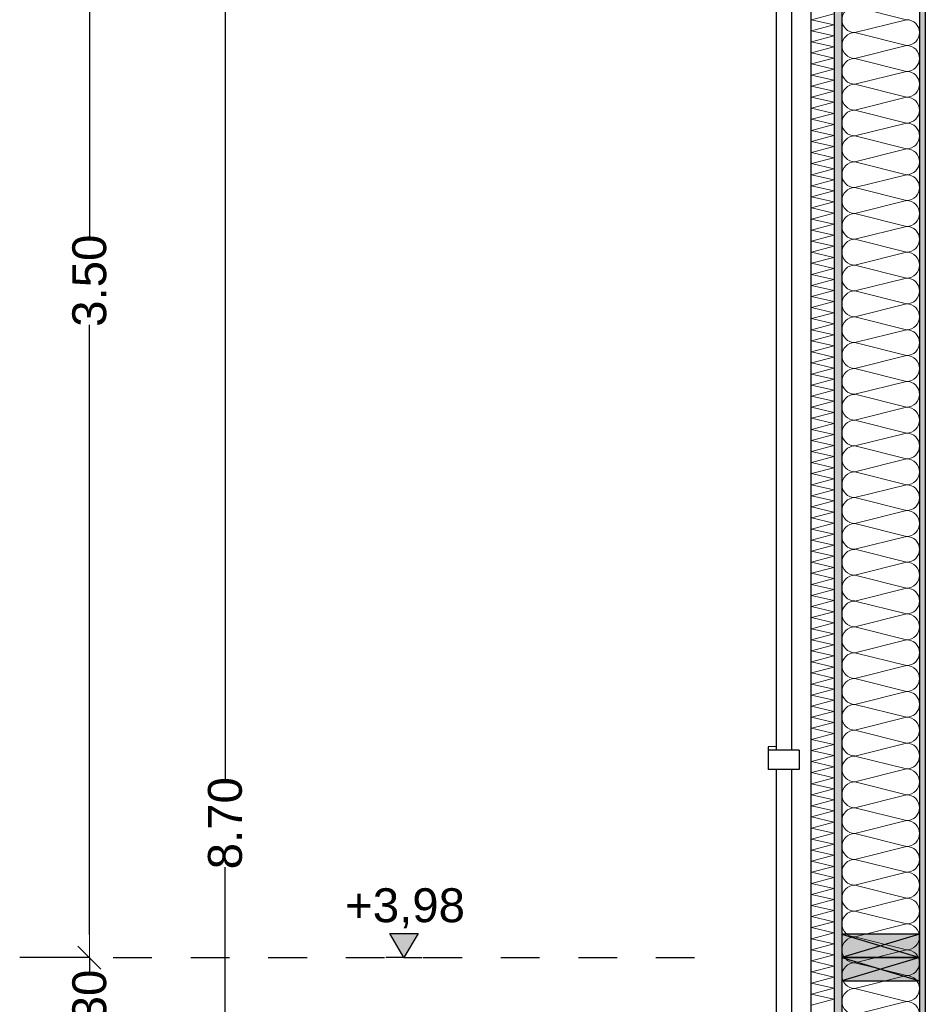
# Model space of a CAD drawing. Header units: metres. Extents: x -27.8 to 39.4, y -22.2 to 2.8.
# Tile 20 of 80: x -2.5 to -0.1, y -6.3 to -3.8. Entities that reach past the tile are written whole.
import ezdxf

# ---------------------------------------------------------------- set-up
doc = ezdxf.new("R2010")
doc.units = ezdxf.units.M
doc.header["$LTSCALE"] = 0.4
doc.header["$MEASUREMENT"] = 0
doc.linetypes.add('Strichlinie eng', pattern=[0.115, 0.075, -0.04])
doc.layers.get('0').update_dxf_attribs({"color": 8, "lineweight": 9})
doc.layers.get('Defpoints').update_dxf_attribs({"color": 8, "lineweight": 9})
for name, color, linetype in [('Neubau_A-Außenwände', 8, 'Continuous'), ('Neubau_S-Ausbesserung 2D_3D', 8, 'Continuous'), ('Neubau_T-Bemaßung', 8, 'Continuous'), ('Neubau_Z-Modellierung Fassade', 8, 'Continuous')]:
    doc.layers.add(name, color=color, linetype=linetype)
doc.styles.add('ERSTELLTER_STIL_2', font='arial.ttf')
doc.dimstyles.new('ERSTELLTER_STIL__1', dxfattribs={"dimtxt": 0.0875, "dimasz": 0.059375, "dimexe": 0.18, "dimexo": 0.0625, "dimgap": 0, "dimtad": 1, "dimzin": 0, "dimdsep": 46, "dimtxsty": 'ERSTELLTER_STIL_2', "dimblk": 'ARROWHEAD_6', "dimblk1": 'ARROWHEAD_6', "dimblk2": 'ARROWHEAD_6', "dimcen": 0.09, "dimclrd": 7, "dimclre": 7, "dimclrt": 7, "dimazin": 0, "dimtfac": 1, "dimtdec": 4, "dimtmove": 0, "dimatfit": 3, "dimfxl": 1, "dimtolj": 1, "dimtzin": 0, "dimarcsym": 0})

# ---------------------------------------------------------------- blocks, each defined once
blk = doc.blocks.new('*X362', base_point=(4591.5834, -0.0469))
at = {"layer": 'Neubau_A-Außenwände', "color": 8, "linetype": 'Continuous', "lineweight": 9}
for p, q in [((4203.0722, 6.3531), (4202.9388, 6.3865)), ((4203.0722, 6.3531), (4202.9388, 6.3198)), ((4203.0722, 6.2865), (4202.9388, 6.3198)), ((4203.0722, 6.2865), (4202.9388, 6.2531)), ((4203.0722, 6.2198), (4202.9388, 6.2531)), ((4203.0722, 6.2198), (4202.9388, 6.1865)), ((4203.0722, 6.1531), (4202.9388, 6.1865)), ((4203.0722, 6.1531), (4202.9388, 6.1198)), ((4203.0722, 6.0865), (4202.9388, 6.1198)), ((4203.0722, 6.0865), (4202.9388, 6.0531)), ((4203.0722, 6.0198), (4202.9388, 6.0531)), ((4203.0722, 6.0198), (4202.9388, 5.9865)), ((4203.0722, 5.9531), (4202.9388, 5.9865)), ((4203.0722, 5.9531), (4202.9388, 5.9198)), ((4203.0722, 5.8865), (4202.9388, 5.9198)), ((4203.0722, 5.8865), (4202.9388, 5.8531)), ((4203.0722, 5.8198), (4202.9388, 5.8531)), ((4203.0722, 5.8198), (4202.9388, 5.7865)), ((4203.0722, 5.7531), (4202.9388, 5.7865)), ((4203.0722, 5.7531), (4202.9388, 5.7198)), ((4203.0722, 5.6865), (4202.9388, 5.7198)), ((4203.0722, 5.6865), (4202.9388, 5.6531)), ((4203.0722, 5.6198), (4202.9388, 5.6531)), ((4203.0722, 5.6198), (4202.9388, 5.5865)), ((4203.0722, 5.5531), (4202.9388, 5.5865)), ((4203.0722, 5.5531), (4202.9388, 5.5198)), ((4203.0722, 5.4865), (4202.9388, 5.5198)), ((4203.0722, 5.4865), (4202.9388, 5.4531)), ((4203.0722, 5.4198), (4202.9388, 5.4531)), ((4203.0722, 5.4198), (4202.9388, 5.3865)), ((4203.0722, 5.3531), (4202.9388, 5.3865)), ((4203.0722, 5.3531), (4202.9388, 5.3198)), ((4203.0722, 5.2865), (4202.9388, 5.3198)), ((4203.0722, 5.2865), (4202.9388, 5.2531)), ((4203.0722, 5.2198), (4202.9388, 5.2531)), ((4203.0722, 5.2198), (4202.9388, 5.1865)), ((4203.0722, 5.1531), (4202.9388, 5.1865)), ((4203.0722, 5.1531), (4202.9388, 5.1198)), ((4203.0722, 5.0865), (4202.9388, 5.1198)), ((4203.0722, 5.0865), (4202.9388, 5.0531)), ((4203.0722, 5.0198), (4202.9388, 5.0531)), ((4203.0722, 5.0198), (4202.9388, 4.9865)), ((4203.0722, 4.9531), (4202.9388, 4.9865)), ((4203.0722, 4.9531), (4202.9388, 4.9198)), ((4203.0722, 4.8865), (4202.9388, 4.9198)), ((4203.0722, 4.8865), (4202.9388, 4.8531)), ((4203.0722, 4.8198), (4202.9388, 4.8531)), ((4203.0722, 4.8198), (4202.9388, 4.7865)), ((4203.0722, 4.7531), (4202.9388, 4.7865)), ((4203.0722, 4.7531), (4202.9388, 4.7198)), ((4203.0722, 4.6865), (4202.9388, 4.7198)), ((4203.0722, 4.6865), (4202.9388, 4.6531)), ((4203.0722, 4.6198), (4202.9388, 4.6531)), ((4203.0722, 4.6198), (4202.9388, 4.5865)), ((4203.0722, 4.5531), (4202.9388, 4.5865)), ((4203.0722, 4.5531), (4202.9388, 4.5198)), ((4203.0722, 4.4865), (4202.9388, 4.5198)), ((4203.0722, 4.4865), (4202.9388, 4.4531)), ((4203.0722, 4.4198), (4202.9388, 4.4531)), ((4203.0722, 4.4198), (4202.9388, 4.3865)), ((4203.0722, 4.3531), (4202.9388, 4.3865)), ((4203.0722, 4.3531), (4202.9388, 4.3198)), ((4203.0722, 4.2865), (4202.9388, 4.3198)), ((4203.0722, 4.2865), (4202.9388, 4.2531)), ((4203.0722, 4.2198), (4202.9388, 4.2531)), ((4203.0722, 4.2198), (4202.9388, 4.1865)), ((4203.0722, 4.1531), (4202.9388, 4.1865)), ((4203.0722, 4.1531), (4202.9388, 4.1198)), ((4203.0722, 4.0865), (4202.9388, 4.1198)), ((4203.0722, 4.0865), (4202.9388, 4.0531)), ((4203.0722, 4.0198), (4202.9388, 4.0531)), ((4203.0722, 4.0198), (4202.9388, 3.9865)), ((4203.0722, 3.9531), (4202.9388, 3.9865)), ((4203.0722, 3.9531), (4202.9388, 3.9198)), ((4203.0722, 3.8865), (4202.9388, 3.9198)), ((4203.0722, 3.8865), (4202.9388, 3.8531)), ((4203.0722, 3.8198), (4202.9388, 3.8531)), ((4203.0722, 3.8198), (4202.9388, 3.7865))]:
    blk.add_line(p, q, dxfattribs=at)
for centre, start, end in [((4202.9388, 6.3531), 90, 180), ((4202.9388, 6.3531), 180, 270), ((4203.0722, 6.3198), 0, 90), ((4202.9388, 6.2865), 90, 180), ((4203.0722, 6.3198), 270, 0), ((4202.9388, 6.2865), 180, 270), ((4203.0722, 6.2531), 0, 90), ((4202.9388, 6.2198), 90, 180), ((4203.0722, 6.2531), 270, 0), ((4202.9388, 6.2198), 180, 270), ((4203.0722, 6.1865), 0, 90), ((4202.9388, 6.1531), 90, 180), ((4203.0722, 6.1865), 270, 0), ((4202.9388, 6.1531), 180, 270), ((4203.0722, 6.1198), 0, 90), ((4202.9388, 6.0865), 90, 180), ((4203.0722, 6.1198), 270, 0), ((4202.9388, 6.0865), 180, 270), ((4203.0722, 6.0531), 0, 90), ((4202.9388, 6.0198), 90, 180), ((4203.0722, 6.0531), 270, 0), ((4202.9388, 6.0198), 180, 270), ((4203.0722, 5.9865), 0, 90), ((4202.9388, 5.9531), 90, 180), ((4203.0722, 5.9865), 270, 0), ((4202.9388, 5.9531), 180, 270), ((4203.0722, 5.9198), 0, 90), ((4202.9388, 5.8865), 90, 180), ((4203.0722, 5.9198), 270, 0), ((4202.9388, 5.8865), 180, 270), ((4203.0722, 5.8531), 0, 90), ((4202.9388, 5.8198), 90, 180), ((4203.0722, 5.8531), 270, 0), ((4202.9388, 5.8198), 180, 270), ((4203.0722, 5.7865), 0, 90), ((4202.9388, 5.7531), 90, 180), ((4203.0722, 5.7865), 270, 0), ((4202.9388, 5.7531), 180, 270), ((4203.0722, 5.7198), 0, 90), ((4202.9388, 5.6865), 90, 180), ((4203.0722, 5.7198), 270, 0), ((4202.9388, 5.6865), 180, 270), ((4203.0722, 5.6531), 0, 90), ((4202.9388, 5.6198), 90, 180), ((4203.0722, 5.6531), 270, 0), ((4202.9388, 5.6198), 180, 270), ((4203.0722, 5.5865), 0, 90), ((4202.9388, 5.5531), 90, 180), ((4203.0722, 5.5865), 270, 0), ((4202.9388, 5.5531), 180, 270), ((4203.0722, 5.5198), 0, 90), ((4202.9388, 5.4865), 90, 180), ((4203.0722, 5.5198), 270, 0), ((4202.9388, 5.4865), 180, 270), ((4203.0722, 5.4531), 0, 90), ((4202.9388, 5.4198), 90, 180), ((4203.0722, 5.4531), 270, 0), ((4202.9388, 5.4198), 180, 270), ((4203.0722, 5.3865), 0, 90), ((4202.9388, 5.3531), 90, 180), ((4203.0722, 5.3865), 270, 0), ((4202.9388, 5.3531), 180, 270), ((4203.0722, 5.3198), 0, 90), ((4202.9388, 5.2865), 90, 180), ((4203.0722, 5.3198), 270, 0), ((4202.9388, 5.2865), 180, 270), ((4203.0722, 5.2531), 0, 90), ((4202.9388, 5.2198), 90, 180), ((4203.0722, 5.2531), 270, 0), ((4202.9388, 5.2198), 180, 270), ((4203.0722, 5.1865), 0, 90), ((4202.9388, 5.1531), 90, 180), ((4203.0722, 5.1865), 270, 0), ((4202.9388, 5.1531), 180, 270), ((4203.0722, 5.1198), 0, 90), ((4202.9388, 5.0865), 90, 180), ((4203.0722, 5.1198), 270, 0), ((4202.9388, 5.0865), 180, 270), ((4203.0722, 5.0531), 0, 90), ((4202.9388, 5.0198), 90, 180), ((4203.0722, 5.0531), 270, 0), ((4202.9388, 5.0198), 180, 270), ((4203.0722, 4.9865), 0, 90), ((4202.9388, 4.9531), 90, 180), ((4203.0722, 4.9865), 270, 0), ((4202.9388, 4.9531), 180, 270), ((4203.0722, 4.9198), 0, 90), ((4202.9388, 4.8865), 90, 180), ((4203.0722, 4.9198), 270, 0), ((4202.9388, 4.8865), 180, 270), ((4203.0722, 4.8531), 0, 90), ((4202.9388, 4.8198), 90, 180), ((4203.0722, 4.8531), 270, 0), ((4202.9388, 4.8198), 180, 270), ((4203.0722, 4.7865), 0, 90), ((4202.9388, 4.7531), 90, 180), ((4203.0722, 4.7865), 270, 0), ((4202.9388, 4.7531), 180, 270), ((4203.0722, 4.7198), 0, 90), ((4202.9388, 4.6865), 90, 180), ((4203.0722, 4.7198), 270, 0), ((4202.9388, 4.6865), 180, 270), ((4203.0722, 4.6531), 0, 90), ((4202.9388, 4.6198), 90, 180), ((4203.0722, 4.6531), 270, 0), ((4202.9388, 4.6198), 180, 270), ((4203.0722, 4.5865), 0, 90), ((4202.9388, 4.5531), 90, 180), ((4203.0722, 4.5865), 270, 0), ((4202.9388, 4.5531), 180, 270), ((4203.0722, 4.5198), 0, 90), ((4202.9388, 4.4865), 90, 180), ((4203.0722, 4.5198), 270, 0), ((4202.9388, 4.4865), 180, 270), ((4203.0722, 4.4531), 0, 90), ((4202.9388, 4.4198), 90, 180), ((4203.0722, 4.4531), 270, 0), ((4202.9388, 4.4198), 180, 270), ((4203.0722, 4.3865), 0, 90), ((4202.9388, 4.3531), 90, 180), ((4203.0722, 4.3865), 270, 0), ((4202.9388, 4.3531), 180, 270), ((4203.0722, 4.3198), 0, 90), ((4202.9388, 4.2865), 90, 180), ((4203.0722, 4.3198), 270, 0), ((4202.9388, 4.2865), 180, 270), ((4203.0722, 4.2531), 0, 90), ((4202.9388, 4.2198), 90, 180), ((4203.0722, 4.2531), 270, 0), ((4202.9388, 4.2198), 180, 270), ((4203.0722, 4.1865), 0, 90), ((4202.9388, 4.1531), 90, 180), ((4203.0722, 4.1865), 270, 0), ((4202.9388, 4.1531), 180, 270), ((4203.0722, 4.1198), 0, 90), ((4202.9388, 4.0865), 90, 180), ((4203.0722, 4.1198), 270, 0), ((4202.9388, 4.0865), 180, 270), ((4203.0722, 4.0531), 0, 90), ((4202.9388, 4.0198), 90, 180), ((4203.0722, 4.0531), 270, 0), ((4202.9388, 4.0198), 180, 270), ((4203.0722, 3.9865), 0, 90), ((4202.9388, 3.9531), 90, 180), ((4203.0722, 3.9865), 270, 0), ((4202.9388, 3.9531), 180, 270), ((4203.0722, 3.9198), 0, 90), ((4202.9388, 3.8865), 90, 180), ((4203.0722, 3.9198), 270, 0), ((4202.9388, 3.8865), 180, 270), ((4203.0722, 3.8531), 0, 90), ((4202.9388, 3.8198), 90, 180), ((4203.0722, 3.8531), 270, 0), ((4202.9388, 3.8198), 180, 270), ((4203.0722, 3.7865), 0, 90)]:
    blk.add_arc(centre, 0.0333, start, end, dxfattribs=at)
blk = doc.blocks.new('*X363', base_point=(4591.5834, -0.0469))
at = {"layer": 'Neubau_A-Außenwände', "color": 8, "linetype": 'Continuous', "lineweight": 9}
for p, q in [((4202.8269, 6.3531), (4202.8841, 6.3684)), ((4202.8841, 6.3399), (4202.8269, 6.3531)), ((4202.8269, 6.3246), (4202.8841, 6.3399)), ((4202.8841, 6.3113), (4202.8269, 6.3246)), ((4202.8269, 6.296), (4202.8841, 6.3113)), ((4202.8841, 6.2827), (4202.8269, 6.296)), ((4202.8269, 6.2674), (4202.8841, 6.2827)), ((4202.8841, 6.2541), (4202.8269, 6.2674)), ((4202.8269, 6.2388), (4202.8841, 6.2541)), ((4202.8841, 6.2256), (4202.8269, 6.2388)), ((4202.8269, 6.2103), (4202.8841, 6.2256)), ((4202.8841, 6.197), (4202.8269, 6.2103)), ((4202.8269, 6.1817), (4202.8841, 6.197)), ((4202.8841, 6.1684), (4202.8269, 6.1817)), ((4202.8269, 6.1531), (4202.8841, 6.1684)), ((4202.8841, 6.1399), (4202.8269, 6.1531)), ((4202.8269, 6.1246), (4202.8841, 6.1399)), ((4202.8841, 6.1113), (4202.8269, 6.1246)), ((4202.8269, 6.096), (4202.8841, 6.1113)), ((4202.8841, 6.0827), (4202.8269, 6.096)), ((4202.8269, 6.0674), (4202.8841, 6.0827)), ((4202.8841, 6.0541), (4202.8269, 6.0674)), ((4202.8269, 6.0388), (4202.8841, 6.0541)), ((4202.8841, 6.0256), (4202.8269, 6.0388)), ((4202.8269, 6.0103), (4202.8841, 6.0256)), ((4202.8841, 5.997), (4202.8269, 6.0103)), ((4202.8269, 5.9817), (4202.8841, 5.997)), ((4202.8841, 5.9684), (4202.8269, 5.9817)), ((4202.8269, 5.9531), (4202.8841, 5.9684)), ((4202.8841, 5.9399), (4202.8269, 5.9531)), ((4202.8269, 5.9246), (4202.8841, 5.9399)), ((4202.8841, 5.9113), (4202.8269, 5.9246)), ((4202.8269, 5.896), (4202.8841, 5.9113)), ((4202.8841, 5.8827), (4202.8269, 5.896)), ((4202.8269, 5.8674), (4202.8841, 5.8827)), ((4202.8841, 5.8541), (4202.8269, 5.8674)), ((4202.8269, 5.8388), (4202.8841, 5.8541)), ((4202.8841, 5.8256), (4202.8269, 5.8388)), ((4202.8269, 5.8103), (4202.8841, 5.8256)), ((4202.8841, 5.797), (4202.8269, 5.8103)), ((4202.8269, 5.7817), (4202.8841, 5.797)), ((4202.8841, 5.7684), (4202.8269, 5.7817)), ((4202.8269, 5.7531), (4202.8841, 5.7684)), ((4202.8841, 5.7399), (4202.8269, 5.7531)), ((4202.8269, 5.7246), (4202.8841, 5.7399)), ((4202.8841, 5.7113), (4202.8269, 5.7246)), ((4202.8269, 5.696), (4202.8841, 5.7113)), ((4202.8841, 5.6827), (4202.8269, 5.696)), ((4202.8269, 5.6674), (4202.8841, 5.6827)), ((4202.8841, 5.6541), (4202.8269, 5.6674)), ((4202.8269, 5.6388), (4202.8841, 5.6541)), ((4202.8841, 5.6256), (4202.8269, 5.6388)), ((4202.8269, 5.6103), (4202.8841, 5.6256)), ((4202.8841, 5.597), (4202.8269, 5.6103)), ((4202.8269, 5.5817), (4202.8841, 5.597)), ((4202.8841, 5.5684), (4202.8269, 5.5817)), ((4202.8269, 5.5531), (4202.8841, 5.5684)), ((4202.8841, 5.5399), (4202.8269, 5.5531)), ((4202.8269, 5.5246), (4202.8841, 5.5399)), ((4202.8841, 5.5113), (4202.8269, 5.5246)), ((4202.8269, 5.496), (4202.8841, 5.5113)), ((4202.8841, 5.4827), (4202.8269, 5.496)), ((4202.8269, 5.4674), (4202.8841, 5.4827)), ((4202.8841, 5.4541), (4202.8269, 5.4674)), ((4202.8269, 5.4388), (4202.8841, 5.4541)), ((4202.8841, 5.4256), (4202.8269, 5.4388)), ((4202.8269, 5.4103), (4202.8841, 5.4256)), ((4202.8841, 5.397), (4202.8269, 5.4103)), ((4202.8269, 5.3817), (4202.8841, 5.397)), ((4202.8841, 5.3684), (4202.8269, 5.3817)), ((4202.8269, 5.3531), (4202.8841, 5.3684)), ((4202.8841, 5.3399), (4202.8269, 5.3531)), ((4202.8269, 5.3246), (4202.8841, 5.3399)), ((4202.8841, 5.3113), (4202.8269, 5.3246)), ((4202.8269, 5.296), (4202.8841, 5.3113)), ((4202.8841, 5.2827), (4202.8269, 5.296)), ((4202.8269, 5.2674), (4202.8841, 5.2827)), ((4202.8841, 5.2541), (4202.8269, 5.2674)), ((4202.8269, 5.2388), (4202.8841, 5.2541)), ((4202.8841, 5.2256), (4202.8269, 5.2388)), ((4202.8269, 5.2103), (4202.8841, 5.2256)), ((4202.8841, 5.197), (4202.8269, 5.2103)), ((4202.8269, 5.1817), (4202.8841, 5.197)), ((4202.8841, 5.1684), (4202.8269, 5.1817)), ((4202.8269, 5.1531), (4202.8841, 5.1684)), ((4202.8841, 5.1399), (4202.8269, 5.1531)), ((4202.8269, 5.1246), (4202.8841, 5.1399)), ((4202.8841, 5.1113), (4202.8269, 5.1246)), ((4202.8269, 5.096), (4202.8841, 5.1113)), ((4202.8841, 5.0827), (4202.8269, 5.096)), ((4202.8269, 5.0674), (4202.8841, 5.0827)), ((4202.8841, 5.0541), (4202.8269, 5.0674)), ((4202.8269, 5.0388), (4202.8841, 5.0541)), ((4202.8841, 5.0256), (4202.8269, 5.0388)), ((4202.8269, 5.0103), (4202.8841, 5.0256)), ((4202.8841, 4.997), (4202.8269, 5.0103)), ((4202.8269, 4.9817), (4202.8841, 4.997)), ((4202.8841, 4.9684), (4202.8269, 4.9817)), ((4202.8269, 4.9531), (4202.8841, 4.9684)), ((4202.8841, 4.9399), (4202.8269, 4.9531)), ((4202.8269, 4.9246), (4202.8841, 4.9399)), ((4202.8841, 4.9113), (4202.8269, 4.9246)), ((4202.8269, 4.896), (4202.8841, 4.9113)), ((4202.8841, 4.8827), (4202.8269, 4.896)), ((4202.8269, 4.8674), (4202.8841, 4.8827)), ((4202.8841, 4.8541), (4202.8269, 4.8674)), ((4202.8269, 4.8388), (4202.8841, 4.8541)), ((4202.8841, 4.8256), (4202.8269, 4.8388)), ((4202.8269, 4.8103), (4202.8841, 4.8256)), ((4202.8841, 4.797), (4202.8269, 4.8103)), ((4202.8269, 4.7817), (4202.8841, 4.797)), ((4202.8841, 4.7684), (4202.8269, 4.7817)), ((4202.8269, 4.7531), (4202.8841, 4.7684)), ((4202.8841, 4.7399), (4202.8269, 4.7531)), ((4202.8269, 4.7246), (4202.8841, 4.7399)), ((4202.8841, 4.7113), (4202.8269, 4.7246)), ((4202.8269, 4.696), (4202.8841, 4.7113)), ((4202.8841, 4.6827), (4202.8269, 4.696)), ((4202.8269, 4.6674), (4202.8841, 4.6827)), ((4202.8841, 4.6541), (4202.8269, 4.6674)), ((4202.8269, 4.6388), (4202.8841, 4.6541)), ((4202.8841, 4.6256), (4202.8269, 4.6388)), ((4202.8269, 4.6103), (4202.8841, 4.6256)), ((4202.8841, 4.597), (4202.8269, 4.6103)), ((4202.8269, 4.5817), (4202.8841, 4.597)), ((4202.8841, 4.5684), (4202.8269, 4.5817)), ((4202.8269, 4.5531), (4202.8841, 4.5684)), ((4202.8841, 4.5399), (4202.8269, 4.5531)), ((4202.8269, 4.5246), (4202.8841, 4.5399)), ((4202.8841, 4.5113), (4202.8269, 4.5246)), ((4202.8269, 4.496), (4202.8841, 4.5113)), ((4202.8841, 4.4827), (4202.8269, 4.496)), ((4202.8269, 4.4674), (4202.8841, 4.4827)), ((4202.8841, 4.4541), (4202.8269, 4.4674)), ((4202.8269, 4.4388), (4202.8841, 4.4541)), ((4202.8841, 4.4256), (4202.8269, 4.4388)), ((4202.8269, 4.4103), (4202.8841, 4.4256)), ((4202.8841, 4.397), (4202.8269, 4.4103)), ((4202.8269, 4.3817), (4202.8841, 4.397)), ((4202.8841, 4.3684), (4202.8269, 4.3817)), ((4202.8269, 4.3531), (4202.8841, 4.3684)), ((4202.8841, 4.3399), (4202.8269, 4.3531)), ((4202.8269, 4.3246), (4202.8841, 4.3399)), ((4202.8841, 4.3113), (4202.8269, 4.3246)), ((4202.8269, 4.296), (4202.8841, 4.3113)), ((4202.8841, 4.2827), (4202.8269, 4.296)), ((4202.8269, 4.2674), (4202.8841, 4.2827)), ((4202.8841, 4.2541), (4202.8269, 4.2674)), ((4202.8269, 4.2388), (4202.8841, 4.2541)), ((4202.8841, 4.2256), (4202.8269, 4.2388)), ((4202.8269, 4.2103), (4202.8841, 4.2256)), ((4202.8841, 4.197), (4202.8269, 4.2103)), ((4202.8269, 4.1817), (4202.8841, 4.197)), ((4202.8841, 4.1684), (4202.8269, 4.1817)), ((4202.8269, 4.1531), (4202.8841, 4.1684)), ((4202.8841, 4.1399), (4202.8269, 4.1531)), ((4202.8269, 4.1246), (4202.8841, 4.1399)), ((4202.8841, 4.1113), (4202.8269, 4.1246)), ((4202.8269, 4.096), (4202.8841, 4.1113)), ((4202.8841, 4.0827), (4202.8269, 4.096)), ((4202.8269, 4.0674), (4202.8841, 4.0827)), ((4202.8841, 4.0541), (4202.8269, 4.0674)), ((4202.8269, 4.0388), (4202.8841, 4.0541)), ((4202.8841, 4.0256), (4202.8269, 4.0388)), ((4202.8269, 4.0103), (4202.8841, 4.0256)), ((4202.8841, 3.997), (4202.8269, 4.0103)), ((4202.8269, 3.9817), (4202.8841, 3.997)), ((4202.8841, 3.9684), (4202.8269, 3.9817)), ((4202.8269, 3.9531), (4202.8841, 3.9684)), ((4202.8841, 3.9399), (4202.8269, 3.9531)), ((4202.8269, 3.9246), (4202.8841, 3.9399)), ((4202.8841, 3.9113), (4202.8269, 3.9246)), ((4202.8269, 3.896), (4202.8841, 3.9113)), ((4202.8841, 3.8827), (4202.8269, 3.896)), ((4202.8269, 3.8674), (4202.8841, 3.8827)), ((4202.8841, 3.8541), (4202.8269, 3.8674)), ((4202.8269, 3.8388), (4202.8841, 3.8541)), ((4202.8841, 3.8256), (4202.8269, 3.8388)), ((4202.8269, 3.8103), (4202.8841, 3.8256))]:
    blk.add_line(p, q, dxfattribs=at)
blk = doc.blocks.new('ARROWHEAD_6')
at = {"color": 0, "linetype": 'Continuous', "lineweight": 0}
for p, q in [((-0.5, -0.5), (0.5, 0.5)), ((0, 0), (-1, 0))]:
    blk.add_line(p, q, dxfattribs=at)
blk = doc.blocks.new('*D426')
at = {"layer": 'Defpoints', "color": 0, "linetype": 'Continuous', "transparency": 16777216}
for p in [(-1.9512, -1.4949), (-1.89, -1.4949), (-0.44, -10.195)]:
    blk.add_point(p, dxfattribs=at)
at = {"layer": 'Neubau_T-Bemaßung', "linetype": 'Continuous', "lineweight": -2, "transparency": 16777216}
for p, q in [((-1.9525, -1.4949), (-2.1312, -1.4949)), ((-1.9512, -1.5543), (-1.9512, -5.7349)), ((-1.9512, -10.1356), (-1.9512, -5.962)), ((-0.5025, -10.195), (-2.1312, -10.195))]:
    blk.add_line(p, q, dxfattribs=at)
at = {"layer": 'Neubau_T-Bemaßung', "linetype": 'Continuous', "lineweight": -2, "transparency": 16777216, "xscale": 0.059375, "yscale": 0.059375, "zscale": 0.059375}
for p, rotation in [((-1.9512, -1.4949), 90), ((-1.9512, -10.195), 270)]:
    blk.add_blockref('ARROWHEAD_6', p, dxfattribs=dict(at, rotation=rotation))
at = {"layer": 'Neubau_T-Bemaßung', "linetype": 'Continuous', "transparency": 16777216, "insert": (-1.9512, -5.8484), "char_height": 0.0875, "attachment_point": 5, "rotation": 90, "style": 'ERSTELLTER_STIL_2'}
blk.add_mtext('\\A1;8.70', dxfattribs=at)
blk = doc.blocks.new('*D431')
at = {"layer": 'Defpoints', "color": 0, "linetype": 'Continuous', "transparency": 16777216}
for p in [(-2.3012, -6.195), (-2.24, -6.195), (-2.24, -6.495)]:
    blk.add_point(p, dxfattribs=at)
at = {"layer": 'Neubau_T-Bemaßung', "linetype": 'Continuous', "lineweight": -2, "transparency": 16777216}
for p, q in [((-2.3012, -6.1356), (-2.3012, -6.0763)), ((-2.3025, -6.195), (-2.4812, -6.195)), ((-2.3012, -6.195), (-2.3012, -6.2317)), ((-2.3012, -6.495), (-2.3012, -6.4586)), ((-2.3025, -6.495), (-2.4812, -6.495)), ((-2.3012, -6.5544), (-2.3012, -6.6138))]:
    blk.add_line(p, q, dxfattribs=at)
at = {"layer": 'Neubau_T-Bemaßung', "linetype": 'Continuous', "lineweight": -2, "transparency": 16777216, "xscale": 0.059375, "yscale": 0.059375, "zscale": 0.059375}
for p, rotation in [((-2.3012, -6.195), 270), ((-2.3012, -6.495), 90)]:
    blk.add_blockref('ARROWHEAD_6', p, dxfattribs=dict(at, rotation=rotation))
at = {"layer": 'Neubau_T-Bemaßung', "linetype": 'Continuous', "transparency": 16777216, "insert": (-2.3012, -6.3451), "char_height": 0.0875, "attachment_point": 5, "rotation": 90, "style": 'ERSTELLTER_STIL_2'}
blk.add_mtext('\\A1;0.30', dxfattribs=at)
blk = doc.blocks.new('*D432')
at = {"layer": 'Defpoints', "color": 0, "linetype": 'Continuous', "transparency": 16777216}
for p in [(-2.3012, -2.695), (-2.24, -2.695), (-2.24, -6.195)]:
    blk.add_point(p, dxfattribs=at)
at = {"layer": 'Neubau_T-Bemaßung', "linetype": 'Continuous', "lineweight": -2, "transparency": 16777216}
for p, q in [((-2.3025, -2.695), (-2.4812, -2.695)), ((-2.3012, -2.7544), (-2.3012, -4.335)), ((-2.3012, -6.1356), (-2.3012, -4.562)), ((-2.3025, -6.195), (-2.4812, -6.195))]:
    blk.add_line(p, q, dxfattribs=at)
at = {"layer": 'Neubau_T-Bemaßung', "linetype": 'Continuous', "lineweight": -2, "transparency": 16777216, "xscale": 0.059375, "yscale": 0.059375, "zscale": 0.059375}
for p, rotation in [((-2.3012, -2.695), 90), ((-2.3012, -6.195), 270)]:
    blk.add_blockref('ARROWHEAD_6', p, dxfattribs=dict(at, rotation=rotation))
at = {"layer": 'Neubau_T-Bemaßung', "linetype": 'Continuous', "transparency": 16777216, "insert": (-2.3012, -4.4485), "char_height": 0.0875, "attachment_point": 5, "rotation": 90, "style": 'ERSTELLTER_STIL_2'}
blk.add_mtext('\\A1;3.50', dxfattribs=at)

msp = doc.modelspace()

# ---------------------------------------------------------------- hatches: boundary and pattern name
at = {"layer": 'Neubau_A-Außenwände', "linetype": 'Continuous'}
for points in [[(-0.38, -1.665), (-0.38, -7.375), (-0.36, -7.375), (-0.36, -1.665)], [(-0.16, -7.375), (-0.145, -7.375), (-0.145, -1.665), (-0.16, -1.665)]]:
    msp.add_hatch(color=256, dxfattribs=at).paths.add_polyline_path(points)
at = {"layer": 'Neubau_S-Ausbesserung 2D_3D', "linetype": 'Continuous'}
for points in [[(-0.16, -6.135), (-0.36, -6.135), (-0.36, -6.195), (-0.16, -6.195)], [(-0.16, -6.195), (-0.36, -6.195), (-0.36, -6.255), (-0.16, -6.255)]]:
    msp.add_hatch(color=256, dxfattribs=at).paths.add_polyline_path(points)
at = {"layer": 'Neubau_T-Bemaßung', "linetype": 'Continuous'}
msp.add_hatch(color=256, dxfattribs=at).paths.add_polyline_path([(-1.49, -6.195), (-1.4537, -6.1325), (-1.5262, -6.1325)])

# ---------------------------------------------------------------- linework, layer by layer
at = {"layer": 'Neubau_A-Außenwände', "linetype": 'Continuous'}
for p, q in [((-0.44, -1.665), (-0.44, -7.375)), ((-0.38, -1.665), (-0.38, -7.375)), ((-0.36, -1.665), (-0.36, -7.375)), ((-0.16, -1.665), (-0.16, -7.375)), ((-0.145, -1.665), (-0.145, -7.375)), ((-0.53, -3.252), (-0.53, -5.66)), ((-0.49, -3.252), (-0.49, -5.66)), ((-0.53, -5.65), (-0.55, -5.6514)), ((-0.55, -5.6514), (-0.55, -5.66)), ((-0.53, -5.71), (-0.53, -7.357)), ((-0.49, -5.71), (-0.49, -7.357))]:
    msp.add_line(p, q, dxfattribs=at)
at = {"layer": 'Neubau_S-Ausbesserung 2D_3D', "linetype": 'Continuous'}
for p, q in [((-0.16, -6.135), (-0.36, -6.195)), ((-0.36, -6.135), (-0.16, -6.195)), ((-0.16, -6.195), (-0.36, -6.255)), ((-0.36, -6.195), (-0.16, -6.255))]:
    msp.add_line(p, q, dxfattribs=at)
at = {"layer": 'Neubau_S-Ausbesserung 2D_3D', "linetype": 'Continuous', "flags": 128}
for points in [[(-0.16, -6.135), (-0.36, -6.135), (-0.36, -6.195), (-0.16, -6.195)], [(-0.16, -6.195), (-0.36, -6.195), (-0.36, -6.255), (-0.16, -6.255)]]:
    msp.add_lwpolyline(points, close=True, dxfattribs=at)
at = {"layer": 'Neubau_T-Bemaßung', "linetype": 'Continuous'}
for p, q in [((-1.49, -6.195), (-1.5262, -6.1325)), ((-1.5262, -6.1325), (-1.4537, -6.1325)), ((-1.4537, -6.1325), (-1.49, -6.195)), ((-1.49, -6.195), (-1.5369, -6.195)), ((-1.49, -6.195), (-1.4431, -6.195))]:
    msp.add_line(p, q, dxfattribs=at)
at = {"layer": 'Neubau_T-Bemaßung', "linetype": 'Strichlinie eng'}
msp.add_line((-2.24, -6.195), (-0.74, -6.195), dxfattribs=at)
at = {"layer": 'Neubau_Z-Modellierung Fassade', "linetype": 'Continuous'}
for p, q in [((-0.55, -5.66), (-0.55, -5.71)), ((-0.53, -5.66), (-0.55, -5.66)), ((-0.47, -5.66), (-0.47, -5.71)), ((-0.53, -5.71), (-0.55, -5.71))]:
    msp.add_line(p, q, dxfattribs=at)
at = {"layer": 'Neubau_Z-Modellierung Fassade', "linetype": 'Continuous', "flags": 128}
for points in [[(-0.47, -5.66), (-0.49, -5.66), (-0.53, -5.66)], [(-0.47, -5.71), (-0.49, -5.71), (-0.53, -5.71)]]:
    msp.add_lwpolyline(points, dxfattribs=at)

# ---------------------------------------------------------------- block references
at = {"layer": 'Neubau_A-Außenwände'}
for name in ['*X363', '*X362']:
    msp.add_blockref(name, (388.3179, -10.175), dxfattribs=at)

# ---------------------------------------------------------------- texts
at = {"layer": 'Neubau_T-Bemaßung', "insert": (-1.6418, -6.12), "char_height": 0.0875, "attachment_point": 7, "style": 'ERSTELLTER_STIL_2'}
msp.add_mtext('\\A1;+3,98', dxfattribs=at)

# ---------------------------------------------------------------- dimensions: what is measured, and where the dimension line sits
at = {"layer": 'Neubau_T-Bemaßung', "linetype": 'Continuous'}
for base, p1, p2, picture, middle in [((-1.9512, -1.4949), (-0.44, -10.195), (-1.89, -1.4949), '*D426', (-1.9512, -5.8484)), ((-2.3012, -2.695), (-2.24, -6.195), (-2.24, -2.695), '*D432', (-2.3012, -4.4485)), ((-2.3012, -6.195), (-2.24, -6.495), (-2.24, -6.195), '*D431', (-2.3012, -6.3451))]:
    dim = msp.add_linear_dim(base=base, p1=p1, p2=p2, angle=90, dimstyle='ERSTELLTER_STIL__1', override={"dimclrd": 256, "dimclre": 256, "dimclrt": 256}, dxfattribs=at)
    dim.commit()
    dim.dimension.update_dxf_attribs({"geometry": picture, "text_midpoint": middle, "dimtype": 160, "text_rotation": 90})

doc.saveas('drawing.dxf')
